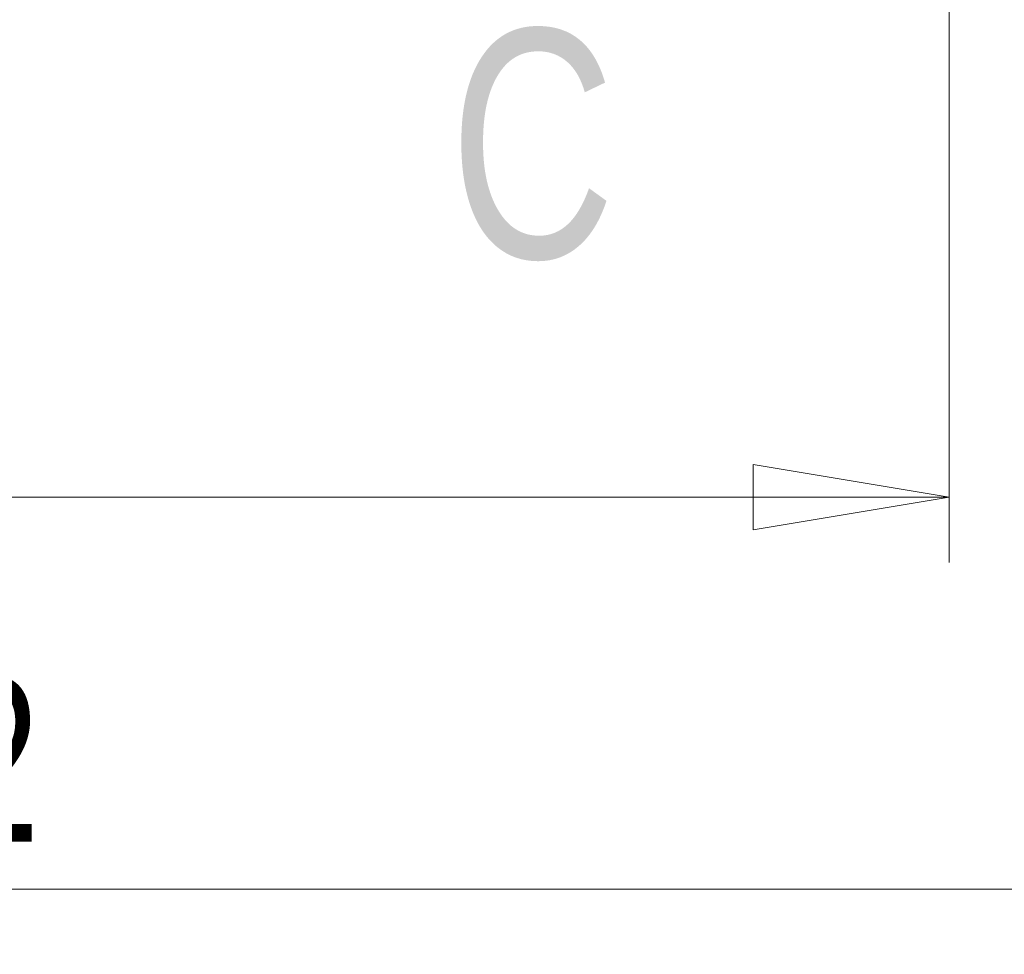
# Model space of a CAD drawing. Header units: millimetres. Extents: x 0 to 1260, y 0 to 891.
# Tile 19 of 89: x 240 to 285, y 401 to 444. Entities that reach past the tile are written whole.
import ezdxf

# ---------------------------------------------------------------- set-up
doc = ezdxf.new("R2010")
doc.units = ezdxf.units.MM
doc.header["$LTSCALE"] = 3
doc.styles.add('SLDTEXTSTYLE1', font='TXT', dxfattribs={"width": 0.75})
doc.dimstyles.new('SLDDIMSTYLE0', dxfattribs={"dimtxt": 7.5, "dimasz": 9, "dimexe": 0, "dimexo": 0.0625, "dimgap": 1.875, "dimtad": 1, "dimdec": 0, "dimrnd": 1e-09, "dimzin": 12, "dimdsep": 46, "dimtxsty": 'SLDTEXTSTYLE1', "dimblk1": 'CLOSED', "dimblk2": 'CLOSED', "dimsah": 1, "dimcen": 0.09, "dimadec": 0, "dimazin": 3, "dimtfac": 1, "dimtofl": 0, "dimtmove": 0, "dimatfit": 3, "dimldrblk": 'CLOSED', "dimfxl": 0, "dimfrac": 2, "dimtolj": 1, "dimtzin": 12, "dimarcsym": 0})

# ---------------------------------------------------------------- blocks, each defined once
blk = doc.blocks.new('_CLOSED')
at = {"color": 0, "linetype": 'ByBlock', "lineweight": -2}
for p, q in [((-1, 0.166667), (0, 0)), ((-1, 0.166667), (-1, -0.166667)), ((0, 0), (-1, -0.166667)), ((0, 0), (-1, 0))]:
    blk.add_line(p, q, dxfattribs=at)
blk = doc.blocks.new('_D_2')
at = {"color": 7, "linetype": 'Continuous', "lineweight": 0}
for p, q in [((190.3, 460.722), (190.3, 419.21)), ((282.3, 460.722), (282.3, 419.21)), ((190.3, 422.21), (282.3, 422.21))]:
    blk.add_line(p, q, dxfattribs=at)
at = {"color": 7, "linetype": 'Continuous', "lineweight": 0, "xscale": 9, "yscale": 9, "rotation": 180.0000000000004}
blk.add_blockref('_CLOSED', (190.3, 422.21, -1.661), dxfattribs=at)
at = {"color": 7, "linetype": 'Continuous', "lineweight": 0, "xscale": 9, "yscale": 9}
blk.add_blockref('_CLOSED', (282.3, 422.21, -1.661), dxfattribs=at)
at = {"color": 7, "linetype": 'Continuous', "lineweight": 0, "insert": (230.758, 431.878), "char_height": 7.5, "attachment_point": 1, "style": 'SLDTEXTSTYLE1'}
blk.add_mtext('92', dxfattribs=at)
blk = doc.blocks.new('_D_3')
at = {"color": 7, "linetype": 'Continuous', "lineweight": 0}
for p, q in [((160.143, 476.342), (160.143, 401.21)), ((312.456, 476.342), (312.456, 401.21)), ((160.143, 404.21), (312.456, 404.21))]:
    blk.add_line(p, q, dxfattribs=at)
at = {"color": 7, "linetype": 'Continuous', "lineweight": 0, "xscale": 9, "yscale": 9}
for p, rotation in [((160.143, 404.21, -1.661), 180.0000000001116), ((312.456, 404.21, -1.661), 1.115484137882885e-10)]:
    blk.add_blockref('_CLOSED', p, dxfattribs=dict(at, rotation=rotation))
at = {"color": 7, "linetype": 'Continuous', "lineweight": 0, "insert": (227.987, 413.878), "char_height": 7.5, "attachment_point": 1, "style": 'SLDTEXTSTYLE1'}
blk.add_mtext('152', dxfattribs=at)

msp = doc.modelspace()

# ---------------------------------------------------------------- texts
at = {"color": 7, "linetype": 'Continuous', "lineweight": 0, "insert": (259.353, 443.698), "char_height": 10.5, "attachment_point": 1, "style": 'SLDTEXTSTYLE1'}
msp.add_mtext('C', dxfattribs=at)

# ---------------------------------------------------------------- dimensions: what is measured, and where the dimension line sits
at = {"color": 7, "linetype": 'Continuous', "lineweight": 0}
dim = msp.add_linear_dim(base=(312.456, 404.21), p1=(160.143, 479.342), p2=(312.456, 479.342), angle=0, dimstyle='SLDDIMSTYLE0', dxfattribs=at)
dim.commit()
dim.dimension.update_dxf_attribs({"geometry": '_D_3', "text_midpoint": (236.3, 404.21), "dimtype": 160})
dim = msp.add_linear_dim(base=(282.3, 422.21), p1=(190.3, 463.722), p2=(282.3, 463.722), dimstyle='SLDDIMSTYLE0', dxfattribs=at)
dim.commit()
dim.dimension.update_dxf_attribs({"geometry": '_D_2', "text_midpoint": (236.3, 422.21), "dimtype": 160})

doc.saveas('drawing.dxf')
